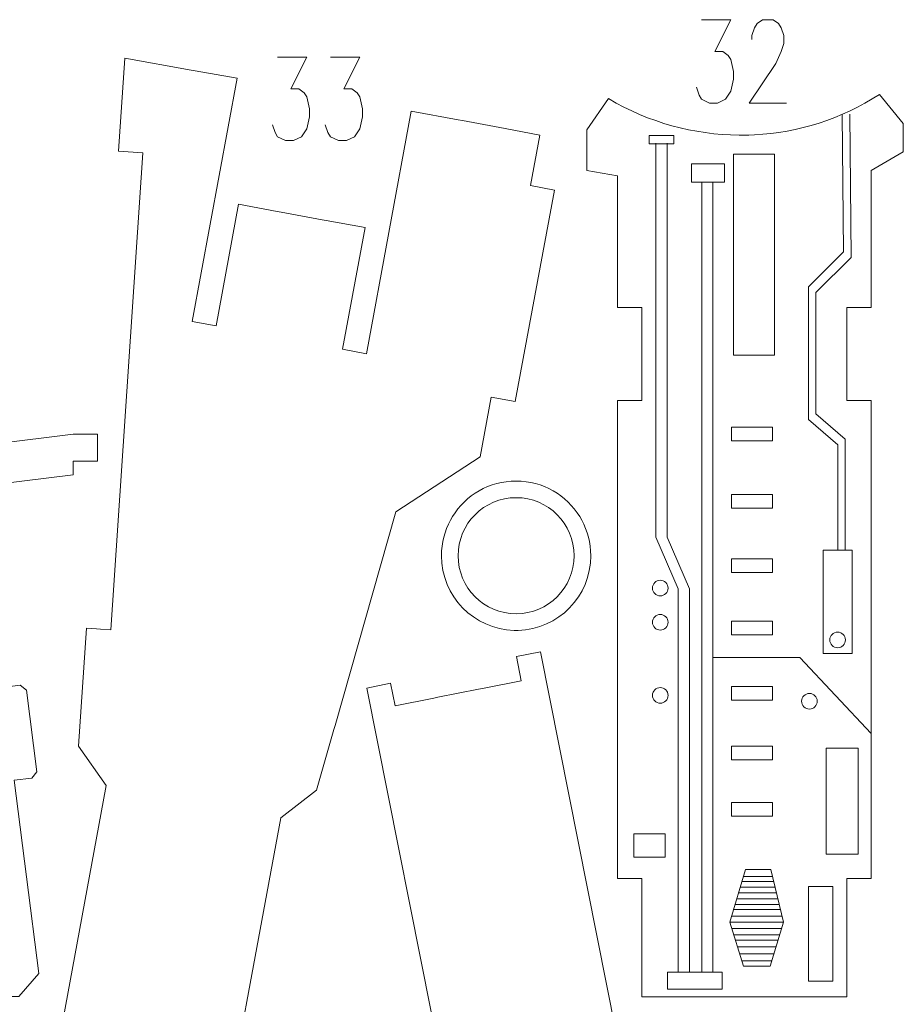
# Model space of a CAD drawing. Header units: millimetres. Extents: x -174 to 177, y -134 to 134.
# Tile 7 of 7: x 57 to 177, y 0 to 134. Entities that reach past the tile are written whole.
import ezdxf

# ---------------------------------------------------------------- set-up
doc = ezdxf.new("R2010")
doc.units = ezdxf.units.MM
doc.header["$MEASUREMENT"] = 0
doc.layers.add('Layer 1', color=7, linetype='Continuous')

msp = doc.modelspace()

# ---------------------------------------------------------------- linework, layer by layer
at = {"layer": 'Layer 1', "color": 1, "lineweight": 9}
for points in [[(142.8196, 117.1235), (146.193, 117.1235), (146.193, 118.2479), (142.8196, 118.2479), (142.8196, 117.1235)], [(154.2629, 88.4488), (159.8191, 88.4488), (159.8191, 115.7008), (154.2629, 115.7008), (154.2629, 88.4488)], [(148.5743, 111.8981), (153.0721, 111.8981), (153.0721, 114.4115), (148.5743, 114.4115), (148.5743, 111.8981)], [(153.9982, 76.8071), (159.5544, 76.8071), (159.5544, 78.6591), (153.9982, 78.6591), (153.9982, 76.8071)], [(153.9982, 67.679), (159.5544, 67.679), (159.5544, 69.531), (153.9982, 69.531), (153.9982, 67.679)], [(166.4338, 47.9674), (170.4024, 47.9674), (170.4024, 61.9902), (166.4338, 61.9902), (166.4338, 47.9674)], [(153.9982, 58.9478), (159.5544, 58.9478), (159.5544, 60.7998), (153.9982, 60.7998), (153.9982, 58.9478)], [(153.9982, 50.4811), (159.5544, 50.4811), (159.5544, 52.3331), (153.9982, 52.3331), (153.9982, 50.4811)], [(153.9982, 41.6175), (159.5544, 41.6175), (159.5544, 43.4695), (153.9982, 43.4695), (153.9982, 41.6175)], [(153.9982, 33.5478), (159.5544, 33.5478), (159.5544, 35.3998), (153.9982, 35.3998), (153.9982, 33.5478)], [(166.8306, 20.7154), (171.1962, 20.7154), (171.1962, 35.1352), (166.8306, 35.1352), (166.8306, 20.7154)], [(153.9982, 25.8749), (159.5544, 25.8749), (159.5544, 27.7269), (153.9982, 27.7269), (153.9982, 25.8749)], [(140.7691, 20.3185), (145.0025, 20.3185), (145.0025, 23.4935), (140.7691, 23.4935), (140.7691, 20.3185)], [(164.4495, 3.5175), (167.7567, 3.5175), (167.7567, 16.3497), (164.4495, 16.3497), (164.4495, 3.5175)], [(145.3332, 2.4266), (152.7414, 2.4266), (152.7414, 4.7416), (145.3332, 4.7416), (145.3332, 2.4266)]]:
    msp.add_lwpolyline(points, close=True, dxfattribs=at)
at = {"layer": 'Layer 1', "color": 5, "lineweight": 9}
for centre in [(144.3409, 56.8308), (144.3409, 52.2006), (168.4075, 49.809), (144.3409, 42.2787), (164.5816, 41.4852)]:
    msp.add_ellipse(centre, major_axis=(0, 1.0583), ratio=1, dxfattribs=at)
at = {"layer": 'Layer 1', "color": 1, "lineweight": 9}
for points, knots in [([(149.9534, 133.9618), (149.9534, 133.9618), (153.9072, 133.9618), (153.9072, 133.9618), (153.9072, 133.9618), (153.9072, 133.9618), (151.7525, 129.6403), (151.7525, 129.6403), (151.7525, 129.6403), (151.7525, 129.6403), (152.8298, 129.6403), (152.8298, 129.6403), (152.8298, 129.6403), (152.8298, 129.6403), (153.5516, 129.1062), (153.5516, 129.1062), (153.5516, 129.1062), (153.5516, 129.1062), (153.9072, 128.5721), (153.9072, 128.5721), (153.9072, 128.5721), (153.9072, 128.5721), (154.2627, 126.9536), (154.2627, 126.9536), (154.2627, 126.9536), (154.2627, 126.9536), (154.2627, 125.8692), (154.2627, 125.8692), (154.2627, 125.8692), (154.2627, 125.8692), (153.9072, 124.2506), (153.9072, 124.2506), (153.9072, 124.2506), (153.9072, 124.2506), (153.1854, 123.1662), (153.1854, 123.1662), (153.1854, 123.1662), (153.1854, 123.1662), (152.108, 122.6321), (152.108, 122.6321), (152.108, 122.6321), (152.108, 122.6321), (151.0307, 122.6321), (151.0307, 122.6321), (151.0307, 122.6321), (151.0307, 122.6321), (149.9534, 123.1662), (149.9534, 123.1662), (149.9534, 123.1662), (149.9534, 123.1662), (149.5979, 123.7164), (149.5979, 123.7164), (149.5979, 123.7164), (149.5979, 123.7164), (149.2424, 124.7847), (149.2424, 124.7847)], [0, 0, 0, 0, 0.06666667, 0.06666667, 0.06666667, 0.06666667, 0.13333333, 0.13333333, 0.13333333, 0.13333333, 0.2, 0.2, 0.2, 0.2, 0.26666667, 0.26666667, 0.26666667, 0.26666667, 0.33333333, 0.33333333, 0.33333333, 0.33333333, 0.4, 0.4, 0.4, 0.4, 0.46666667, 0.46666667, 0.46666667, 0.46666667, 0.53333333, 0.53333333, 0.53333333, 0.53333333, 0.6, 0.6, 0.6, 0.6, 0.66666667, 0.66666667, 0.66666667, 0.66666667, 0.73333333, 0.73333333, 0.73333333, 0.73333333, 0.8, 0.8, 0.8, 0.8, 0.86666667, 0.86666667, 0.86666667, 0.86666667, 1, 1, 1, 1]), ([(156.7836, 131.2589), (156.7836, 131.2589), (156.7836, 131.8091), (156.7836, 131.8091), (156.7836, 131.8091), (156.7836, 131.8091), (157.1391, 132.8774), (157.1391, 132.8774), (157.1391, 132.8774), (157.1391, 132.8774), (157.4947, 133.4277), (157.4947, 133.4277), (157.4947, 133.4277), (157.4947, 133.4277), (158.2165, 133.9618), (158.2165, 133.9618), (158.2165, 133.9618), (158.2165, 133.9618), (159.6493, 133.9618), (159.6493, 133.9618), (159.6493, 133.9618), (159.6493, 133.9618), (160.3711, 133.4277), (160.3711, 133.4277), (160.3711, 133.4277), (160.3711, 133.4277), (160.7266, 132.8774), (160.7266, 132.8774), (160.7266, 132.8774), (160.7266, 132.8774), (161.0929, 131.8091), (161.0929, 131.8091), (161.0929, 131.8091), (161.0929, 131.8091), (161.0929, 130.7248), (161.0929, 130.7248), (161.0929, 130.7248), (161.0929, 130.7248), (160.7266, 129.6403), (160.7266, 129.6403), (160.7266, 129.6403), (160.7266, 129.6403), (160.0156, 128.0218), (160.0156, 128.0218), (160.0156, 128.0218), (160.0156, 128.0218), (156.4173, 122.6321), (156.4173, 122.6321), (156.4173, 122.6321), (156.4173, 122.6321), (161.4484, 122.6321), (161.4484, 122.6321)], [0, 0, 0, 0, 0.07142857, 0.07142857, 0.07142857, 0.07142857, 0.14285714, 0.14285714, 0.14285714, 0.14285714, 0.21428571, 0.21428571, 0.21428571, 0.21428571, 0.28571429, 0.28571429, 0.28571429, 0.28571429, 0.35714286, 0.35714286, 0.35714286, 0.35714286, 0.42857143, 0.42857143, 0.42857143, 0.42857143, 0.5, 0.5, 0.5, 0.5, 0.57142857, 0.57142857, 0.57142857, 0.57142857, 0.64285714, 0.64285714, 0.64285714, 0.64285714, 0.71428571, 0.71428571, 0.71428571, 0.71428571, 0.78571429, 0.78571429, 0.78571429, 0.78571429, 0.85714286, 0.85714286, 0.85714286, 0.85714286, 1, 1, 1, 1]), ([(92.413, 128.883), (92.413, 128.883), (96.3668, 128.883), (96.3668, 128.883), (96.3668, 128.883), (96.3668, 128.883), (94.2121, 124.5615), (94.2121, 124.5615), (94.2121, 124.5615), (94.2121, 124.5615), (95.2894, 124.5615), (95.2894, 124.5615), (95.2894, 124.5615), (95.2894, 124.5615), (96.0112, 124.0274), (96.0112, 124.0274), (96.0112, 124.0274), (96.0112, 124.0274), (96.3668, 123.4933), (96.3668, 123.4933), (96.3668, 123.4933), (96.3668, 123.4933), (96.7223, 121.8747), (96.7223, 121.8747), (96.7223, 121.8747), (96.7223, 121.8747), (96.7223, 120.7903), (96.7223, 120.7903), (96.7223, 120.7903), (96.7223, 120.7903), (96.3668, 119.1718), (96.3668, 119.1718), (96.3668, 119.1718), (96.3668, 119.1718), (95.645, 118.0874), (95.645, 118.0874), (95.645, 118.0874), (95.645, 118.0874), (94.5676, 117.5532), (94.5676, 117.5532), (94.5676, 117.5532), (94.5676, 117.5532), (93.4903, 117.5532), (93.4903, 117.5532), (93.4903, 117.5532), (93.4903, 117.5532), (92.413, 118.0874), (92.413, 118.0874), (92.413, 118.0874), (92.413, 118.0874), (92.0575, 118.6377), (92.0575, 118.6377), (92.0575, 118.6377), (92.0575, 118.6377), (91.702, 119.7059), (91.702, 119.7059)], [0, 0, 0, 0, 0.06666667, 0.06666667, 0.06666667, 0.06666667, 0.13333333, 0.13333333, 0.13333333, 0.13333333, 0.2, 0.2, 0.2, 0.2, 0.26666667, 0.26666667, 0.26666667, 0.26666667, 0.33333333, 0.33333333, 0.33333333, 0.33333333, 0.4, 0.4, 0.4, 0.4, 0.46666667, 0.46666667, 0.46666667, 0.46666667, 0.53333333, 0.53333333, 0.53333333, 0.53333333, 0.6, 0.6, 0.6, 0.6, 0.66666667, 0.66666667, 0.66666667, 0.66666667, 0.73333333, 0.73333333, 0.73333333, 0.73333333, 0.8, 0.8, 0.8, 0.8, 0.86666667, 0.86666667, 0.86666667, 0.86666667, 1, 1, 1, 1]), ([(99.5987, 128.883), (99.5987, 128.883), (103.5525, 128.883), (103.5525, 128.883), (103.5525, 128.883), (103.5525, 128.883), (101.3979, 124.5615), (101.3979, 124.5615), (101.3979, 124.5615), (101.3979, 124.5615), (102.4752, 124.5615), (102.4752, 124.5615), (102.4752, 124.5615), (102.4752, 124.5615), (103.1862, 124.0274), (103.1862, 124.0274), (103.1862, 124.0274), (103.1862, 124.0274), (103.5525, 123.4933), (103.5525, 123.4933), (103.5525, 123.4933), (103.5525, 123.4933), (103.908, 121.8747), (103.908, 121.8747), (103.908, 121.8747), (103.908, 121.8747), (103.908, 120.7903), (103.908, 120.7903), (103.908, 120.7903), (103.908, 120.7903), (103.5525, 119.1718), (103.5525, 119.1718), (103.5525, 119.1718), (103.5525, 119.1718), (102.8307, 118.0874), (102.8307, 118.0874), (102.8307, 118.0874), (102.8307, 118.0874), (101.7534, 117.5532), (101.7534, 117.5532), (101.7534, 117.5532), (101.7534, 117.5532), (100.6761, 117.5532), (100.6761, 117.5532), (100.6761, 117.5532), (100.6761, 117.5532), (99.5987, 118.0874), (99.5987, 118.0874), (99.5987, 118.0874), (99.5987, 118.0874), (99.2432, 118.6377), (99.2432, 118.6377), (99.2432, 118.6377), (99.2432, 118.6377), (98.8769, 119.7059), (98.8769, 119.7059)], [0, 0, 0, 0, 0.06666667, 0.06666667, 0.06666667, 0.06666667, 0.13333333, 0.13333333, 0.13333333, 0.13333333, 0.2, 0.2, 0.2, 0.2, 0.26666667, 0.26666667, 0.26666667, 0.26666667, 0.33333333, 0.33333333, 0.33333333, 0.33333333, 0.4, 0.4, 0.4, 0.4, 0.46666667, 0.46666667, 0.46666667, 0.46666667, 0.53333333, 0.53333333, 0.53333333, 0.53333333, 0.6, 0.6, 0.6, 0.6, 0.66666667, 0.66666667, 0.66666667, 0.66666667, 0.73333333, 0.73333333, 0.73333333, 0.73333333, 0.8, 0.8, 0.8, 0.8, 0.86666667, 0.86666667, 0.86666667, 0.86666667, 1, 1, 1, 1]), ([(155.6521, 5.5352), (155.6521, 5.5352), (153.8, 11.4883), (153.8, 11.4883), (153.8, 11.4883), (153.8, 11.4883), (155.9167, 18.632), (155.9167, 18.632), (155.9167, 18.632), (155.9167, 18.632), (159.3562, 18.632), (159.3562, 18.632), (159.3562, 18.632), (159.3562, 18.632), (161.076, 11.4883), (161.076, 11.4883), (161.076, 11.4883), (161.076, 11.4883), (159.2571, 5.5352), (159.2571, 5.5352), (159.2571, 5.5352), (159.2571, 5.5352), (155.6521, 5.5352), (155.6521, 5.5352)], [0, 0, 0, 0, 0.14285714, 0.14285714, 0.14285714, 0.14285714, 0.28571429, 0.28571429, 0.28571429, 0.28571429, 0.42857143, 0.42857143, 0.42857143, 0.42857143, 0.57142857, 0.57142857, 0.57142857, 0.57142857, 0.71428571, 0.71428571, 0.71428571, 0.71428571, 1, 1, 1, 1])]:
    msp.add_open_spline(points, degree=3, knots=knots, dxfattribs=at)
at = {"layer": 'Layer 1', "lineweight": 9}
for points, knots in [([(80.6719, 127.1241), (80.6719, 127.1241), (71.6911, 128.7338), (71.6911, 128.7338), (71.6911, 128.7338), (71.6911, 128.7338), (71.6902, 128.7221), (71.6902, 128.7221), (71.6902, 128.7221), (71.6902, 128.7221), (71.689, 128.7224), (71.689, 128.7224), (71.689, 128.7224), (71.689, 128.7224), (70.8377, 116.116), (70.8377, 116.116), (70.8377, 116.116), (70.8377, 116.116), (70.8391, 116.1159), (70.8391, 116.1159), (70.8391, 116.1159), (70.8391, 116.1159), (74.1322, 115.8936), (74.1322, 115.8936), (74.1322, 115.8936), (74.1322, 115.8936), (69.7622, 51.1756), (69.7622, 51.1756), (69.7622, 51.1756), (69.7622, 51.1756), (68.3962, 51.2679), (68.3962, 51.2679)], [0, 0, 0, 0, 0.11111111, 0.11111111, 0.11111111, 0.11111111, 0.22222222, 0.22222222, 0.22222222, 0.22222222, 0.33333333, 0.33333333, 0.33333333, 0.33333333, 0.44444444, 0.44444444, 0.44444444, 0.44444444, 0.55555556, 0.55555556, 0.55555556, 0.55555556, 0.66666667, 0.66666667, 0.66666667, 0.66666667, 0.77777778, 0.77777778, 0.77777778, 0.77777778, 1, 1, 1, 1]), ([(92.3603, 107.9452), (92.3603, 107.9452), (87.1035, 108.9171), (87.1035, 108.9171), (87.1035, 108.9171), (87.1035, 108.9171), (84.0526, 92.4153), (84.0526, 92.4153), (84.0526, 92.4153), (84.0526, 92.4153), (80.8056, 93.0157), (80.8056, 93.0157), (80.8056, 93.0157), (80.8056, 93.0157), (86.9052, 126.0068), (86.9052, 126.0068), (86.9052, 126.0068), (86.9052, 126.0068), (81.2253, 127.0249), (81.2253, 127.0249)], [0, 0, 0, 0, 0.16666667, 0.16666667, 0.16666667, 0.16666667, 0.33333333, 0.33333333, 0.33333333, 0.33333333, 0.5, 0.5, 0.5, 0.5, 0.66666667, 0.66666667, 0.66666667, 0.66666667, 1, 1, 1, 1]), ([(140.1681, 94.9271), (140.1681, 94.9271), (138.5171, 94.9264), (138.5171, 94.9264), (138.5171, 94.9264), (138.5171, 94.9264), (138.5171, 112.7826), (138.5171, 112.7826), (138.5171, 112.7826), (138.5171, 112.7826), (134.3519, 113.4981), (134.3519, 113.4981), (134.3519, 113.4981), (134.3519, 113.4981), (134.3519, 119.0333), (134.3519, 119.0333), (134.3519, 119.0333), (134.3519, 119.0333), (137.3347, 123.2466), (137.3347, 123.2466), (137.3347, 123.2466), (142.7864, 119.9752), (148.9066, 118.3719), (155.0281, 118.2826), (155.0281, 118.2826), (155.0281, 118.2826), (155.7969, 118.3007), (155.7969, 118.3007)], [0, 0, 0, 0, 0.125, 0.125, 0.125, 0.125, 0.25, 0.25, 0.25, 0.25, 0.375, 0.375, 0.375, 0.375, 0.5, 0.5, 0.5, 0.5, 0.625, 0.625, 0.625, 0.625, 0.75, 0.75, 0.75, 0.75, 1, 1, 1, 1]), ([(156.3591, 118.3139), (156.3591, 118.3139), (157.1278, 118.3319), (157.1278, 118.3319), (157.1278, 118.3319), (163.0542, 118.6323), (168.9101, 120.4797), (174.0918, 123.8147), (174.0918, 123.8147), (174.0918, 123.8147), (177.3201, 119.856), (177.3201, 119.856), (177.3201, 119.856), (177.3201, 119.856), (177.3201, 116.0327), (177.3201, 116.0327), (177.3201, 116.0327), (177.3201, 116.0327), (172.9515, 113.4838), (172.9515, 113.4838), (172.9515, 113.4838), (172.9515, 113.4838), (172.9515, 94.9277), (172.9515, 94.9277), (172.9515, 94.9277), (172.9515, 94.9277), (171.5981, 94.9277), (171.5981, 94.9277)], [0, 0, 0, 0, 0.125, 0.125, 0.125, 0.125, 0.25, 0.25, 0.25, 0.25, 0.375, 0.375, 0.375, 0.375, 0.5, 0.5, 0.5, 0.5, 0.625, 0.625, 0.625, 0.625, 0.75, 0.75, 0.75, 0.75, 1, 1, 1, 1]), ([(116.9256, 120.3705), (116.9256, 120.3705), (110.5553, 121.5483), (110.5553, 121.5483), (110.5553, 121.5483), (110.5553, 121.5483), (104.471, 88.6403), (104.471, 88.6403), (104.471, 88.6403), (104.471, 88.6403), (101.2241, 89.2406), (101.2241, 89.2406), (101.2241, 89.2406), (101.2241, 89.2406), (104.275, 105.7423), (104.275, 105.7423), (104.275, 105.7423), (104.275, 105.7423), (99.0183, 106.7142), (99.0183, 106.7142)], [0, 0, 0, 0, 0.16666667, 0.16666667, 0.16666667, 0.16666667, 0.33333333, 0.33333333, 0.33333333, 0.33333333, 0.5, 0.5, 0.5, 0.5, 0.66666667, 0.66666667, 0.66666667, 0.66666667, 1, 1, 1, 1]), ([(100.2042, 38.1945), (100.2042, 38.1945), (108.4733, 67.1984), (108.4733, 67.1984), (108.4733, 67.1984), (108.4733, 67.1984), (119.9121, 74.6607), (119.9121, 74.6607), (119.9121, 74.6607), (119.9121, 74.6607), (121.4059, 82.7403), (121.4059, 82.7403), (121.4059, 82.7403), (121.4059, 82.7403), (124.6637, 82.138), (124.6637, 82.138), (124.6637, 82.138), (124.6637, 82.138), (129.9722, 110.8501), (129.9722, 110.8501), (129.9722, 110.8501), (129.9722, 110.8501), (126.7144, 111.4525), (126.7144, 111.4525), (126.7144, 111.4525), (126.7144, 111.4525), (127.9831, 118.3144), (127.9831, 118.3144), (127.9831, 118.3144), (127.9831, 118.3144), (123.2927, 119.1815), (123.2927, 119.1815), (123.2927, 119.1815), (123.2927, 119.1815), (123.2959, 119.1927), (123.2959, 119.1927), (123.2959, 119.1927), (123.2959, 119.1927), (117.4784, 120.2683), (117.4784, 120.2683)], [0, 0, 0, 0, 0.09090909, 0.09090909, 0.09090909, 0.09090909, 0.18181818, 0.18181818, 0.18181818, 0.18181818, 0.27272727, 0.27272727, 0.27272727, 0.27272727, 0.36363636, 0.36363636, 0.36363636, 0.36363636, 0.45454545, 0.45454545, 0.45454545, 0.45454545, 0.54545455, 0.54545455, 0.54545455, 0.54545455, 0.63636364, 0.63636364, 0.63636364, 0.63636364, 0.72727273, 0.72727273, 0.72727273, 0.72727273, 0.81818182, 0.81818182, 0.81818182, 0.81818182, 1, 1, 1, 1]), ([(138.5442, 53.9578), (138.5442, 53.9578), (138.5442, 82.2926), (138.5442, 82.2926), (138.5442, 82.2926), (138.5442, 82.2926), (141.8237, 82.2926), (141.8237, 82.2926), (141.8237, 82.2926), (141.8237, 82.2926), (141.8191, 94.9277), (141.8191, 94.9277), (141.8191, 94.9277), (141.8191, 94.9277), (140.7303, 94.9273), (140.7303, 94.9273)], [0, 0, 0, 0, 0.2, 0.2, 0.2, 0.2, 0.4, 0.4, 0.4, 0.4, 0.6, 0.6, 0.6, 0.6, 1, 1, 1, 1]), ([(171.0359, 94.9277), (171.0359, 94.9277), (169.6495, 94.9277), (169.6495, 94.9277), (169.6495, 94.9277), (169.6495, 94.9277), (169.6495, 82.2926), (169.6495, 82.2926), (169.6495, 82.2926), (169.6495, 82.2926), (172.9515, 82.2926), (172.9515, 82.2926), (172.9515, 82.2926), (172.9515, 82.2926), (172.9515, 53.9578), (172.9515, 53.9578)], [0, 0, 0, 0, 0.2, 0.2, 0.2, 0.2, 0.4, 0.4, 0.4, 0.4, 0.6, 0.6, 0.6, 0.6, 1, 1, 1, 1]), ([(53.7147, 1.4145), (53.7147, 1.4145), (57.2938, 1.4145), (57.2938, 1.4145), (57.2938, 1.4145), (57.2938, 1.4145), (60.015, 4.5569), (60.015, 4.5569), (60.015, 4.5569), (60.015, 4.5569), (56.6422, 30.7534), (56.6422, 30.7534), (56.6422, 30.7534), (56.6422, 30.7534), (59.0524, 31.0553), (59.0524, 31.0553), (59.0524, 31.0553), (59.0524, 31.0553), (59.7138, 31.9061), (59.7138, 31.9061), (59.7138, 31.9061), (59.7138, 31.9061), (58.3247, 42.9954), (58.3247, 42.9954), (58.3247, 42.9954), (58.3247, 42.9954), (57.4739, 43.6568), (57.4739, 43.6568), (57.4739, 43.6568), (57.4739, 43.6568), (55.0205, 43.3495), (55.0205, 43.3495), (55.0205, 43.3495), (55.0205, 43.3495), (52.2662, 64.7428), (52.2662, 64.7428), (52.2662, 64.7428), (52.2662, 64.7428), (55.4964, 65.1475), (55.4964, 65.1475), (55.4964, 65.1475), (55.4964, 65.1475), (54.7683, 70.9598), (54.7683, 70.9598), (54.7683, 70.9598), (54.7683, 70.9598), (64.6687, 72.2), (64.6687, 72.2), (64.6687, 72.2), (64.6687, 72.2), (64.6687, 74.0557), (64.6687, 74.0557), (64.6687, 74.0557), (64.6687, 74.0557), (67.9889, 74.0557), (67.9889, 74.0557), (67.9889, 74.0557), (67.9889, 74.0557), (67.9889, 77.7314), (67.9889, 77.7314), (67.9889, 77.7314), (67.9889, 77.7314), (64.6687, 77.7314), (64.6687, 77.7314), (64.6687, 77.7314), (64.6687, 77.7314), (54.0861, 76.4058), (54.0861, 76.4058), (54.0861, 76.4058), (54.0861, 76.4058), (54.0126, 76.9929), (54.0126, 76.9929), (54.0126, 76.9929), (54.0126, 76.9929), (53.1618, 77.6543), (53.1618, 77.6543), (53.1618, 77.6543), (53.1618, 77.6543), (52.1821, 77.5316), (52.1821, 77.5316)], [0, 0, 0, 0, 0.04761905, 0.04761905, 0.04761905, 0.04761905, 0.0952381, 0.0952381, 0.0952381, 0.0952381, 0.14285714, 0.14285714, 0.14285714, 0.14285714, 0.19047619, 0.19047619, 0.19047619, 0.19047619, 0.23809524, 0.23809524, 0.23809524, 0.23809524, 0.28571429, 0.28571429, 0.28571429, 0.28571429, 0.33333333, 0.33333333, 0.33333333, 0.33333333, 0.38095238, 0.38095238, 0.38095238, 0.38095238, 0.42857143, 0.42857143, 0.42857143, 0.42857143, 0.47619048, 0.47619048, 0.47619048, 0.47619048, 0.52380952, 0.52380952, 0.52380952, 0.52380952, 0.57142857, 0.57142857, 0.57142857, 0.57142857, 0.61904762, 0.61904762, 0.61904762, 0.61904762, 0.66666667, 0.66666667, 0.66666667, 0.66666667, 0.71428571, 0.71428571, 0.71428571, 0.71428571, 0.76190476, 0.76190476, 0.76190476, 0.76190476, 0.80952381, 0.80952381, 0.80952381, 0.80952381, 0.85714286, 0.85714286, 0.85714286, 0.85714286, 0.9047619, 0.9047619, 0.9047619, 0.9047619, 1, 1, 1, 1]), ([(133.4098, 66.5358), (131.6255, 69.4311), (128.4263, 71.3615), (124.7757, 71.3615), (124.7757, 71.3615), (121.1251, 71.3615), (117.9259, 69.4311), (116.1416, 66.5358)], [0, 0, 0, 0, 0.33333333, 0.33333333, 0.33333333, 0.33333333, 1, 1, 1, 1]), ([(132.6504, 61.2264), (132.6504, 65.5754), (129.1247, 69.1011), (124.7756, 69.1011), (124.7756, 69.1011), (120.4266, 69.1011), (116.901, 65.5755), (116.901, 61.2265), (116.901, 61.2265), (116.901, 56.8773), (120.4266, 53.3517), (124.7756, 53.3517), (124.7756, 53.3517), (129.1247, 53.3517), (132.6504, 56.8773), (132.6504, 61.2264)], [0, 0, 0, 0, 0.2, 0.2, 0.2, 0.2, 0.4, 0.4, 0.4, 0.4, 0.6, 0.6, 0.6, 0.6, 1, 1, 1, 1]), ([(115.8597, 66.0495), (115.0822, 64.6153), (114.6406, 62.9724), (114.6406, 61.2264), (114.6406, 61.2264), (114.6406, 55.7229), (119.027, 51.2442), (124.4946, 51.0953)], [0, 0, 0, 0, 0.33333333, 0.33333333, 0.33333333, 0.33333333, 1, 1, 1, 1]), ([(125.0568, 51.0953), (130.5244, 51.2442), (134.9108, 55.7229), (134.9108, 61.2264), (134.9108, 61.2264), (134.9108, 62.9724), (134.4692, 64.6153), (133.6917, 66.0495)], [0, 0, 0, 0, 0.33333333, 0.33333333, 0.33333333, 0.33333333, 1, 1, 1, 1]), ([(171.0359, 17.4159), (171.0359, 17.4159), (169.6495, 17.4159), (169.6495, 17.4159), (169.6495, 17.4159), (169.6495, 17.4159), (169.6495, 1.371), (169.6495, 1.371), (169.6495, 1.371), (169.6495, 1.371), (141.8537, 1.371), (141.8537, 1.371), (141.8537, 1.371), (141.8537, 1.371), (141.8478, 17.4159), (141.8478, 17.4159), (141.8478, 17.4159), (141.8478, 17.4159), (138.5442, 17.4159), (138.5442, 17.4159), (138.5442, 17.4159), (138.5442, 17.4159), (138.5442, 53.3956), (138.5442, 53.3956)], [0, 0, 0, 0, 0.14285714, 0.14285714, 0.14285714, 0.14285714, 0.28571429, 0.28571429, 0.28571429, 0.28571429, 0.42857143, 0.42857143, 0.42857143, 0.42857143, 0.57142857, 0.57142857, 0.57142857, 0.57142857, 0.71428571, 0.71428571, 0.71428571, 0.71428571, 1, 1, 1, 1]), ([(172.9515, 53.3956), (172.9515, 53.3956), (172.9515, 17.4159), (172.9515, 17.4159), (172.9515, 17.4159), (172.9515, 17.4159), (171.5981, 17.4159), (171.5981, 17.4159)], [0, 0, 0, 0, 0.33333333, 0.33333333, 0.33333333, 0.33333333, 1, 1, 1, 1]), ([(67.8352, 51.3057), (67.8352, 51.3057), (66.4691, 51.398), (66.4691, 51.398), (66.4691, 51.398), (66.4691, 51.398), (66.4683, 51.3864), (66.4683, 51.3864), (66.4683, 51.3864), (66.4683, 51.3864), (66.467, 51.3866), (66.467, 51.3866), (66.467, 51.3866), (66.467, 51.3866), (65.3856, 35.3712), (65.3856, 35.3712), (65.3856, 35.3712), (65.3856, 35.3712), (69.165, 30.0549), (69.165, 30.0549), (69.165, 30.0549), (69.165, 30.0549), (59.6693, -21.305), (59.6693, -21.305), (59.6693, -21.305), (59.6693, -21.305), (62.9163, -21.9053), (62.9163, -21.9053), (62.9163, -21.9053), (62.9163, -21.9053), (63.4822, -18.8443), (63.4822, -18.8443), (63.4822, -18.8443), (63.4822, -18.8443), (68.7391, -19.8162), (68.7391, -19.8162)], [0, 0, 0, 0, 0.1, 0.1, 0.1, 0.1, 0.2, 0.2, 0.2, 0.2, 0.3, 0.3, 0.3, 0.3, 0.4, 0.4, 0.4, 0.4, 0.5, 0.5, 0.5, 0.5, 0.6, 0.6, 0.6, 0.6, 0.7, 0.7, 0.7, 0.7, 0.8, 0.8, 0.8, 0.8, 1, 1, 1, 1]), ([(120.2327, 43.2243), (120.2327, 43.2243), (125.476, 44.2666), (125.476, 44.2666), (125.476, 44.2666), (125.476, 44.2666), (124.8252, 47.5401), (124.8252, 47.5401), (124.8252, 47.5401), (124.8252, 47.5401), (128.0639, 48.1838), (128.0639, 48.1838), (128.0639, 48.1838), (128.0639, 48.1838), (138.2906, -3.2644), (138.2906, -3.2644), (138.2906, -3.2644), (138.2906, -3.2644), (143.2058, -6.9169), (143.2058, -6.9169), (143.2058, -6.9169), (143.2058, -6.9169), (148.6688, -25.1484), (148.6688, -25.1484)], [0, 0, 0, 0, 0.14285714, 0.14285714, 0.14285714, 0.14285714, 0.28571429, 0.28571429, 0.28571429, 0.28571429, 0.42857143, 0.42857143, 0.42857143, 0.42857143, 0.57142857, 0.57142857, 0.57142857, 0.57142857, 0.71428571, 0.71428571, 0.71428571, 0.71428571, 1, 1, 1, 1]), ([(113.6409, -29.2233), (113.6409, -29.2233), (112.2762, -29.3339), (112.2762, -29.3339), (112.2762, -29.3339), (112.2762, -29.3339), (112.2753, -29.3223), (112.2753, -29.3223), (112.2753, -29.3223), (112.2753, -29.3223), (112.274, -29.3225), (112.274, -29.3225), (112.274, -29.3225), (112.274, -29.3225), (110.9781, -13.323), (110.9781, -13.323), (110.9781, -13.323), (110.9781, -13.323), (114.6859, -7.9566), (114.6859, -7.9566), (114.6859, -7.9566), (114.6859, -7.9566), (104.503, 43.2715), (104.503, 43.2715), (104.503, 43.2715), (104.503, 43.2715), (107.7417, 43.9152), (107.7417, 43.9152), (107.7417, 43.9152), (107.7417, 43.9152), (108.3485, 40.8621), (108.3485, 40.8621), (108.3485, 40.8621), (108.3485, 40.8621), (113.5919, 41.9043), (113.5919, 41.9043)], [0, 0, 0, 0, 0.1, 0.1, 0.1, 0.1, 0.2, 0.2, 0.2, 0.2, 0.3, 0.3, 0.3, 0.3, 0.4, 0.4, 0.4, 0.4, 0.5, 0.5, 0.5, 0.5, 0.6, 0.6, 0.6, 0.6, 0.7, 0.7, 0.7, 0.7, 0.8, 0.8, 0.8, 0.8, 1, 1, 1, 1]), ([(75.397, -21.0471), (75.397, -21.0471), (80.6537, -22.019), (80.6537, -22.019), (80.6537, -22.019), (80.6537, -22.019), (80.0469, -25.3009), (80.0469, -25.3009), (80.0469, -25.3009), (80.0469, -25.3009), (83.2939, -25.9012), (83.2939, -25.9012), (83.2939, -25.9012), (83.2939, -25.9012), (92.8304, 25.6794), (92.8304, 25.6794), (92.8304, 25.6794), (92.8304, 25.6794), (97.6962, 29.3974), (97.6962, 29.3974), (97.6962, 29.3974), (97.6962, 29.3974), (100.0501, 37.6538), (100.0501, 37.6538)], [0, 0, 0, 0, 0.14285714, 0.14285714, 0.14285714, 0.14285714, 0.28571429, 0.28571429, 0.28571429, 0.28571429, 0.42857143, 0.42857143, 0.42857143, 0.42857143, 0.57142857, 0.57142857, 0.57142857, 0.57142857, 0.71428571, 0.71428571, 0.71428571, 0.71428571, 1, 1, 1, 1])]:
    msp.add_open_spline(points, degree=3, knots=knots, dxfattribs=at)
at = {"layer": 'Layer 1', "color": 1, "lineweight": 9}
for points in [[(80.674, 127.1353), (80.674, 127.1353), (81.2266, 127.0322), (81.2266, 127.0322)], [(116.9256, 120.3705), (116.9256, 120.3705), (117.4783, 120.2674), (117.4783, 120.2674)], [(155.7969, 118.3072), (155.7969, 118.3072), (156.3591, 118.3072), (156.3591, 118.3072)], [(92.3603, 107.9452), (92.3603, 107.9452), (92.9132, 107.843), (92.9132, 107.843)], [(98.4654, 106.8164), (98.4654, 106.8164), (99.0183, 106.7142), (99.0183, 106.7142)], [(140.1681, 94.9277), (140.1681, 94.9277), (140.7303, 94.9277), (140.7303, 94.9277)], [(171.0359, 94.9277), (171.0359, 94.9277), (171.5981, 94.9277), (171.5981, 94.9277)], [(116.139, 66.5374), (116.139, 66.5374), (115.8579, 66.0505), (115.8579, 66.0505)], [(133.6935, 66.0505), (133.6935, 66.0505), (133.4124, 66.5374), (133.4124, 66.5374)], [(138.5442, 53.3956), (138.5442, 53.3956), (138.5442, 53.9578), (138.5442, 53.9578)], [(172.9515, 53.3956), (172.9515, 53.3956), (172.9515, 53.9578), (172.9515, 53.9578)], [(67.8352, 51.3058), (67.8352, 51.3058), (68.3962, 51.2678), (68.3962, 51.2678)], [(124.4946, 51.0913), (124.4946, 51.0913), (125.0568, 51.0913), (125.0568, 51.0913)], [(119.6813, 43.1148), (119.6813, 43.1148), (120.2327, 43.2244), (120.2327, 43.2244)], [(113.5919, 41.9044), (113.5919, 41.9044), (114.1433, 42.014), (114.1433, 42.014)], [(100.0501, 37.6538), (100.0501, 37.6538), (100.2043, 38.1944), (100.2043, 38.1944)], [(140.1681, 17.4159), (140.1681, 17.4159), (140.7303, 17.4159), (140.7303, 17.4159)], [(171.0359, 17.4159), (171.0359, 17.4159), (171.5981, 17.4159), (171.5981, 17.4159)]]:
    msp.add_open_spline(points, degree=3, dxfattribs=at)
at = {"layer": 'Layer 1', "color": 5, "lineweight": 9}
for points, knots in [([(168.418, 61.9903), (168.418, 61.9903), (168.418, 76.2778), (168.418, 76.2778), (168.418, 76.2778), (168.418, 76.2778), (164.4492, 79.7174), (164.4492, 79.7174), (164.4492, 79.7174), (164.4492, 79.7174), (164.4492, 97.7091), (164.4492, 97.7091), (164.4492, 97.7091), (164.4492, 97.7091), (169.2117, 102.4716), (169.2117, 102.4716), (169.2117, 102.4716), (169.2117, 102.4716), (169.0421, 121.1202), (169.0421, 121.1202)], [0, 0, 0, 0, 0.16666667, 0.16666667, 0.16666667, 0.16666667, 0.33333333, 0.33333333, 0.33333333, 0.33333333, 0.5, 0.5, 0.5, 0.5, 0.66666667, 0.66666667, 0.66666667, 0.66666667, 1, 1, 1, 1]), ([(169.434, 61.9903), (169.434, 61.9903), (169.434, 77.0398), (169.434, 77.0398), (169.434, 77.0398), (169.434, 77.0398), (165.4652, 80.4794), (165.4652, 80.4794), (165.4652, 80.4794), (165.4652, 80.4794), (165.4652, 96.9471), (165.4652, 96.9471), (165.4652, 96.9471), (165.4652, 96.9471), (170.2277, 101.7096), (170.2277, 101.7096), (170.2277, 101.7096), (170.2277, 101.7096), (170.0581, 121.1202), (170.0581, 121.1202)], [0, 0, 0, 0, 0.16666667, 0.16666667, 0.16666667, 0.16666667, 0.33333333, 0.33333333, 0.33333333, 0.33333333, 0.5, 0.5, 0.5, 0.5, 0.66666667, 0.66666667, 0.66666667, 0.66666667, 1, 1, 1, 1]), ([(146.786, 4.7416), (146.786, 4.7416), (146.786, 56.7325), (146.786, 56.7325), (146.786, 56.7325), (146.786, 56.7325), (143.7432, 63.7439), (143.7432, 63.7439), (143.7432, 63.7439), (143.7432, 63.7439), (143.7432, 117.1898), (143.7432, 117.1898)], [0, 0, 0, 0, 0.25, 0.25, 0.25, 0.25, 0.5, 0.5, 0.5, 0.5, 1, 1, 1, 1]), ([(148.31, 4.7416), (148.31, 4.7416), (148.31, 56.7325), (148.31, 56.7325), (148.31, 56.7325), (148.31, 56.7325), (145.2672, 63.7439), (145.2672, 63.7439), (145.2672, 63.7439), (145.2672, 63.7439), (145.2672, 117.1898), (145.2672, 117.1898)], [0, 0, 0, 0, 0.25, 0.25, 0.25, 0.25, 0.5, 0.5, 0.5, 0.5, 1, 1, 1, 1]), ([(151.4849, 47.4383), (151.4849, 47.4383), (163.2587, 47.4383), (163.2587, 47.4383), (163.2587, 47.4383), (163.2587, 47.4383), (172.9515, 37.1195), (172.9515, 37.1195)], [0, 0, 0, 0, 0.33333333, 0.33333333, 0.33333333, 0.33333333, 1, 1, 1, 1])]:
    msp.add_open_spline(points, degree=3, knots=knots, dxfattribs=at)
for points in [[(149.9609, 111.8982), (149.9609, 111.8982), (149.9609, 4.7416), (149.9609, 4.7416)], [(151.4849, 111.8982), (151.4849, 111.8982), (151.4849, 4.7416), (151.4849, 4.7416)], [(159.576, 17.7191), (159.576, 17.7191), (155.6585, 17.7191), (155.6585, 17.7191)], [(159.9271, 16.2609), (159.9271, 16.2609), (155.1914, 16.2609), (155.1914, 16.2609)], [(155.438, 17.0162), (155.438, 17.0162), (159.7413, 17.0162), (159.7413, 17.0162)], [(154.9825, 15.479), (154.9825, 15.479), (160.077, 15.479), (160.077, 15.479)], [(154.5218, 13.924), (154.5218, 13.924), (160.4919, 13.924), (160.4919, 13.924)], [(160.3101, 14.67), (160.3101, 14.67), (154.7386, 14.67), (154.7386, 14.67)], [(154.052, 12.3385), (154.052, 12.3385), (160.849, 12.3385), (160.849, 12.3385)], [(160.6575, 13.2268), (160.6575, 13.2268), (154.2158, 13.2268), (154.2158, 13.2268)], [(161.076, 11.4883), (161.076, 11.4883), (153.8499, 11.4883), (153.8499, 11.4883)], [(154.0644, 10.6387), (154.0644, 10.6387), (160.8132, 10.6387), (160.8132, 10.6387)], [(160.5567, 9.7885), (160.5567, 9.7885), (154.3129, 9.7885), (154.3129, 9.7885)], [(154.5614, 9.0411), (154.5614, 9.0411), (160.3159, 9.0411), (160.3159, 9.0411)], [(160.0551, 8.1467), (160.0551, 8.1467), (154.8316, 8.1467), (154.8316, 8.1467)], [(155.127, 7.2231), (155.127, 7.2231), (159.7793, 7.2231), (159.7793, 7.2231)], [(155.4282, 6.2548), (155.4282, 6.2548), (159.4838, 6.2548), (159.4838, 6.2548)]]:
    msp.add_open_spline(points, degree=3, dxfattribs=at)
at = {"layer": 'Layer 1', "lineweight": 9}
for points in [[(98.4655, 106.8164), (98.4655, 106.8164), (92.9131, 107.843), (92.9131, 107.843)], [(114.1433, 42.0139), (114.1433, 42.0139), (119.6814, 43.1147), (119.6814, 43.1147)]]:
    msp.add_open_spline(points, degree=3, dxfattribs=at)

doc.saveas('drawing.dxf')
